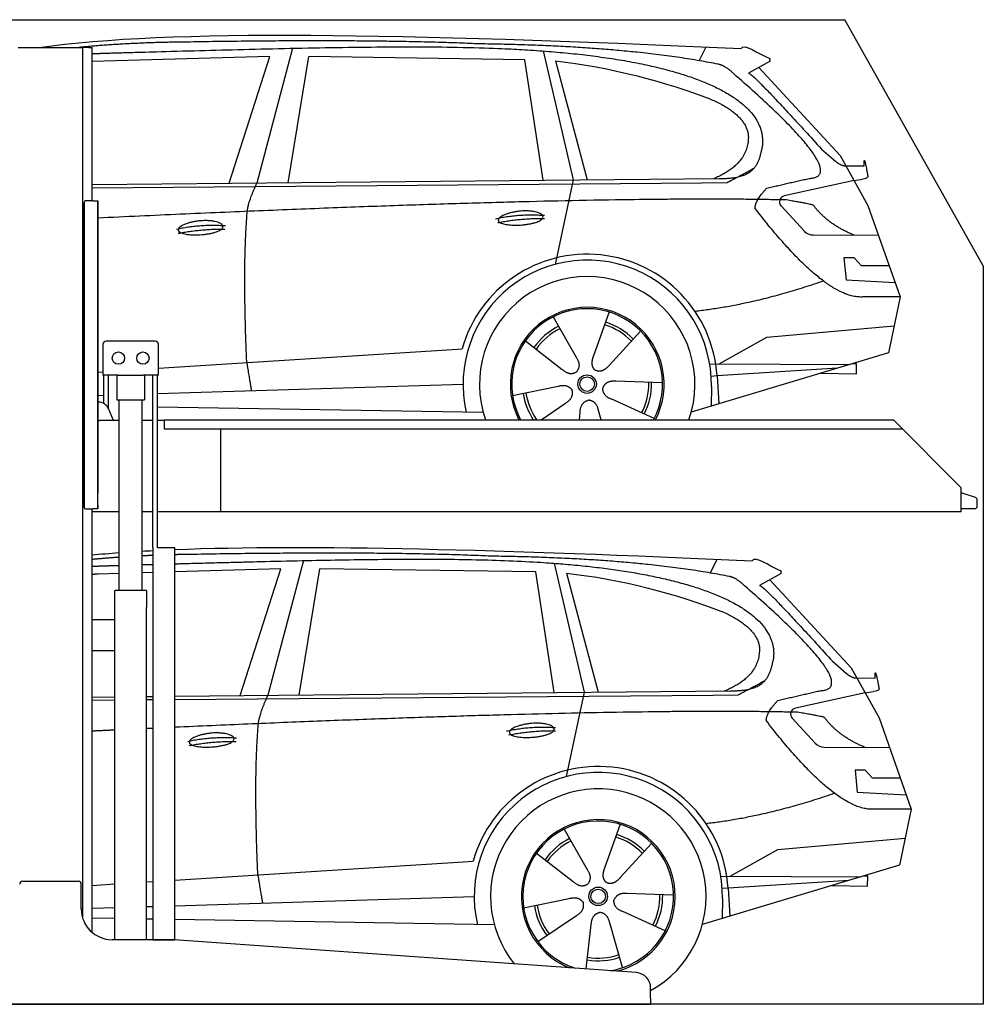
# Model space of a CAD drawing. Header units: millimetres. Extents: x 200 to 5400, y 200 to 3400.
# Tile 3 of 3: x 2269 to 5400, y 200 to 3400. Entities that reach past the tile are written whole.
import ezdxf

# ---------------------------------------------------------------- set-up
doc = ezdxf.new("R2010")
doc.units = ezdxf.units.MM
doc.layers.add('Car', color=10, linetype='Continuous')

msp = doc.modelspace()

# ---------------------------------------------------------------- linework, layer by layer
for p, q in [((5400, 2600), (4950, 3400)), ((2264.1, 3310), (2274.1, 3310)), ((2274.1, 3310), (2464.1, 3310)), ((2464.1, 3310), (2474.1, 3310)), ((2479.1, 3310), (2474.1, 3310)), ((2474.1, 478.8), (2474.1, 3310)), ((2494.1, 3310), (2479.1, 3310)), ((2494.1, 3310), (2504.1, 3310)), ((2504.1, 2811), (2504.1, 3310)), ((2478.1, 2806), (2478.1, 1816)), ((2478.1, 1815), (2478.1, 2805)), ((2507.1, 2811), (2483.1, 2811)), ((2507.1, 2811), (2523.1, 2811)), ((2523.1, 2811), (2523.1, 1861)), ((2523.1, 1822), (2523.1, 2810)), ((2539.6, 2345), (2539.6, 2245)), ((2709.6, 2355), (2549.6, 2355)), ((2719.6, 2245), (2719.6, 2345)), ((2588.8, 2245), (2539.6, 2245)), ((2542, 2152.7), (2542, 2245)), ((2557.1, 2136.4), (2557.1, 2245)), ((2584.6, 2245), (2584.6, 2165)), ((2588.8, 2245), (2670.4, 2245)), ((2719.6, 2245), (2670.4, 2245)), ((2674.6, 2245), (2674.6, 2165)), ((2702.1, 1683), (2702.1, 2245)), ((2717.2, 1683), (2717.2, 2245)), ((2525.2, 2157), (2523.1, 2157)), ((2584.6, 2165), (2674.6, 2165)), ((2592.1, 1545), (2592.1, 2165)), ((2667.1, 1545), (2667.1, 2165)), ((2574.3, 2097), (2557.2, 2136)), ((2523.1, 2097), (2528.1, 2097)), ((2592.1, 2097), (2528.1, 2097)), ((2702.1, 2097), (2667.1, 2097)), ((2738.1, 2097), (2717.2, 2097)), ((2738.1, 2100), (5108.6, 2100)), ((2738.1, 2100), (2738.1, 2070)), ((5108.6, 2100), (5328.6, 1878.1)), ((2738.1, 2070), (5138.3, 2070)), ((2923.1, 1800), (2923.1, 2070)), ((5328.6, 1800), (5328.6, 1878.1)), ((2483.1, 1810), (2507.1, 1810)), ((2504.1, 434), (2504.1, 1810)), ((2592.1, 1800), (2504.1, 1800)), ((2523.1, 1810), (2507.1, 1810)), ((2523.1, 1810), (2523.1, 1822)), ((2523.1, 1822), (2523.1, 1811)), ((2702.1, 1800), (2667.1, 1800)), ((5328.6, 1800), (2717.2, 1800)), ((2773.6, 1683), (2719.6, 1683)), ((2680.8, 1545), (2578.3, 1545)), ((2578.3, 410), (2578.3, 1545)), ((2680.8, 1545), (2680.8, 1490)), ((2680.8, 1350), (2680.8, 1490)), ((2578.3, 1450), (2504.1, 1450)), ((2578.3, 1342), (2578.3, 1458)), ((2504.1, 1350), (2578.3, 1350)), ((2680.8, 410), (2680.8, 1350)), ((2279.1, 600), (2459.1, 600)), ((2469.1, 510), (2469.1, 590)), ((2767.3, 410), (2569.1, 410)), ((4272.6, 303.3), (2770.8, 409.9)), ((4319.1, 220), (4319.1, 253.4)), ((1994.1, 200), (3024.1, 200)), ((3024.1, 200), (4054.1, 200)), ((4054.1, 200), (4319.1, 200)), ((4319.1, 220), (4319.1, 200))]:
    msp.add_line(p, q)
for points in [[(1500, 3400), (4950, 3400)], [(5400, 2600), (5400, 200), (200, 200), (200, 2900)], [(2702.1, 1683), (2702.1, 410), (2773.6, 410), (2773.6, 1683)], [(2773.6, 1683), (2717.2, 1683)]]:
    msp.add_lwpolyline(points)
msp.add_lwpolyline([(5328.6, 1811), (5372.6, 1811, 0.414214), (5380.6, 1819), (5380.6, 1839.2, 0.32492), (5375, 1846.8), (5328.6, 1861.9)], format="xyb")
for centre in [(2589.6, 2300), (2669.6, 2300)]:
    msp.add_circle(centre, 20)
for centre, radius, start, end in [((2483.1, 2806), 5, 90, 180), ((2549.6, 2345), 10, 90, 180), ((2709.6, 2345), 10, 0, 90), ((2525.2, 2122), 35, 23.6294, 90), ((2483.1, 1815), 5, 180, 270), ((2279.1, 590), 10, 90, 180), ((2459.1, 590), 10, 0, 90), ((2569.1, 510), 100, 180, 270), ((2767.3, 360), 50, 85.9407, 90), ((4269.1, 253.4), 50, 0, 85.9407)]:
    msp.add_arc(centre, radius, start, end)
at = {"layer": 'Car'}
for p, q in [((3155, 3307.1), (3039.7, 2869.1)), ((3969.8, 3298.4), (4066.9, 2879.1)), ((4477.1, 3266.7), (4499.4, 3311.4)), ((3081.9, 3280.7), (2504.1, 3263.8)), ((2949.7, 2868.3), (3081.9, 3280.7)), ((3141.4, 2870.1), (3208.4, 3279.9)), ((3910.1, 3270), (3208.4, 3279.9)), ((3969.7, 2878.1), (3910.1, 3270)), ((4009.7, 3265.8), (4112.8, 2879.5)), ((4707, 3265.1), (4637, 3225.9)), ((4670.2, 3244.5), (4934.6, 2958.6)), ((4874.2, 2979.6), (4919.8, 2939.8)), ((4934.6, 2958.6), (5025.2, 2796.4)), ((4948.3, 2925.4), (5012.6, 2924.5)), ((2504.1, 2863.9), (4541.3, 2883.7)), ((4979.9, 2877.5), (5007.6, 2881.5)), ((2504.1, 2853.9), (4485.8, 2869.7)), ((4066.9, 2879.1), (4008.5, 2604.8)), ((4485.8, 2869.7), (4568.7, 2871.1)), ((4979.9, 2877.5), (4753.5, 2827.6)), ((4743.1, 2794.5), (4818.1, 2713.3)), ((5025.2, 2796.4), (5129.5, 2498.8)), ((4847.4, 2700.4), (5059.1, 2699.6)), ((4979.9, 2625.5), (4947.2, 2625.5)), ((4947.2, 2625.5), (4954.1, 2554)), ((5003.7, 2599.7), (4979.9, 2625.5)), ((5094.1, 2599.7), (5003.7, 2599.7)), ((4954.1, 2554), (5113.2, 2545.5)), ((5129.5, 2498.8), (5012.6, 2499.2)), ((5129.5, 2498.8), (5091.7, 2316.8)), ((4002.4, 2434.6), (4077.1, 2302.8)), ((4184.6, 2450), (4133.1, 2307.6)), ((4696.7, 2368.1), (5110.1, 2405.3)), ((4286.7, 2388.2), (4184.5, 2276.5)), ((4541.4, 2281.3), (4696.7, 2368.1)), ((3912.1, 2356.5), (4031.7, 2263.6)), ((2719.6, 2267.3), (3673.8, 2328.2)), ((3673.8, 2328.2), (3706.3, 2330.2)), ((5091.7, 2316.8), (4451, 2124)), ((4511, 2281.4), (4968.4, 2279.7)), ((4988.2, 2281.4), (4974.7, 2281.6)), ((4987.6, 2248.7), (4988.2, 2281.4)), ((2523.1, 2254.7), (2539.6, 2255.8)), ((4534.9, 2242.1), (4515.6, 2240.9)), ((4926.5, 2267.1), (4534.9, 2242.1)), ((4534.9, 2242.1), (4540.7, 2151)), ((4871.9, 2250.7), (4987.6, 2248.7)), ((2717.2, 2184.7), (3710.1, 2215.6)), ((3870.5, 2178.5), (4018.8, 2208.8)), ((4357.6, 2219.7), (4206.3, 2224.7)), ((4516.4, 2208.4), (4515.3, 2143.4)), ((2523.1, 2178.7), (2542, 2179.3)), ((3963.2, 2100), (4042.1, 2153.5)), ((4330.4, 2103.5), (4192.6, 2166.2)), ((2717.2, 2141.9), (3775.1, 2124)), ((4087.5, 2100), (4090.2, 2124.4)), ((4158.6, 2100), (4150.1, 2129.5)), ((3191.1, 1642.2), (3075.8, 1204.2)), ((4005.8, 1633.5), (4102.9, 1214.2)), ((4513.1, 1601.8), (4535.5, 1646.5)), ((2592.1, 1600.4), (2524.3, 1598.4)), ((2702.1, 1603.6), (2667.1, 1602.6)), ((3117.9, 1615.8), (2773.6, 1605.7)), ((2985.7, 1203.3), (3117.9, 1615.8)), ((3177.4, 1205.2), (3244.5, 1615)), ((3946.2, 1605.1), (3244.5, 1615)), ((4005.7, 1213.2), (3946.2, 1605.1)), ((4045.8, 1600.9), (4148.9, 1214.6)), ((4743.1, 1600.2), (4673, 1561)), ((4706.2, 1579.6), (4970.6, 1293.7)), ((4910.3, 1314.7), (4955.9, 1274.9)), ((4970.6, 1293.7), (5061.2, 1131.5)), ((4984.3, 1260.5), (5048.7, 1259.6)), ((2773.6, 1201.3), (4577.3, 1218.8)), ((5015.9, 1212.6), (5043.6, 1216.6)), ((2504.1, 1198.7), (2578.3, 1199.4)), ((2504.1, 1188.7), (2578.3, 1189.3)), ((2680.8, 1200.4), (2702.1, 1200.6)), ((2680.8, 1190.1), (2702.1, 1190.3)), ((2773.6, 1190.9), (4521.9, 1204.8)), ((4102.9, 1214.2), (4044.5, 939.9)), ((4521.9, 1204.8), (4604.8, 1206.2)), ((5015.9, 1212.6), (4789.5, 1162.7)), ((4779.1, 1129.6), (4854.2, 1048.3)), ((5061.2, 1131.5), (5165.6, 833.9)), ((4883.4, 1035.5), (5095.2, 1034.7)), ((5015.9, 960.6), (4983.3, 960.6)), ((4983.3, 960.6), (4990.1, 889.1)), ((5039.7, 934.8), (5015.9, 960.6)), ((5130.2, 934.8), (5039.7, 934.8)), ((4990.1, 889.1), (5149.2, 880.6)), ((5165.6, 833.9), (5048.7, 834.3)), ((5165.6, 833.9), (5127.7, 651.9)), ((4038.5, 769.6), (4113.1, 637.9)), ((4220.6, 785), (4169.1, 642.6)), ((4732.7, 703.2), (5146.1, 740.4)), ((4322.7, 723.3), (4220.5, 611.6)), ((3948.2, 691.6), (4067.7, 598.7)), ((4577.4, 616.4), (4732.7, 703.2)), ((2773.6, 603.5), (3709.9, 663.2)), ((3709.9, 663.2), (3742.4, 665.3)), ((5127.7, 651.9), (4487, 459.1)), ((4547, 616.5), (5004.5, 614.8)), ((5024.3, 616.5), (5010.8, 616.7)), ((5023.7, 583.8), (5024.3, 616.5)), ((2504.1, 586.3), (2578.3, 591.1)), ((2680.8, 597.6), (2702.1, 599)), ((4570.9, 577.2), (4551.7, 576)), ((4962.6, 602.2), (4570.9, 577.2)), ((4570.9, 577.2), (4576.8, 486.1)), ((4907.9, 585.8), (5023.7, 583.8)), ((2773.6, 520.5), (3746.1, 550.7)), ((4393.7, 554.8), (4242.3, 559.8)), ((2504.1, 512.1), (2578.3, 514.4)), ((2680.8, 517.6), (2702.1, 518.2)), ((3906.5, 513.6), (4054.9, 543.9)), ((4552.5, 543.5), (4551.4, 478.5)), ((2504.1, 481.2), (2578.3, 479.9)), ((3952.8, 403.6), (4078.2, 488.6)), ((4366.5, 438.6), (4228.6, 501.3)), ((2680.8, 478.2), (2702.1, 477.9)), ((2773.6, 476.6), (3811.2, 459.1)), ((4109.9, 314.8), (4126.3, 459.5)), ((4228.2, 319.1), (4186.1, 464.5))]:
    msp.add_line(p, q, dxfattribs=at)
for centre, radius in [((4112.6, 2215.7), 30.1), ((4112.6, 2215.7), 23.6), ((4148.7, 550.8), 30.1), ((4148.7, 550.8), 23.6)]:
    msp.add_circle(centre, radius, dxfattribs=at)
for centre, radius, start, end in [((4757.8, 2808), 20, 102.4358, 222.7473), ((4847.5, 2740.4), 40, 222.7473, 269.7861), ((4113.1, 2215.2), 422.7, 3.6504, 164.2126), ((4113.1, 2215.2), 403.4, 359.0315, 193.1146), ((4113.1, 2215.2), 350, 340.7787, 199.2213), ((4113.1, 2215.2), 250, 332.5544, 207.4456), ((4112.6, 2215.7), 245, 331.8073, 208.1927), ((4112.6, 2215.7), 209.6, 116.262, 145.3995), ((4112.6, 2215.7), 200.6, 44.1152, 73.5463), ((4112.6, 2215.7), 209.6, 44.262, 73.3995), ((4112.6, 2215.7), 200.6, 116.1152, 145.5463), ((4112.6, 2215.7), 200.6, 332.1152, 1.5463), ((4112.6, 2215.7), 209.6, 332.262, 1.3995), ((4112.6, 2215.7), 209.6, 188.262, 213.513), ((4112.6, 2215.7), 200.6, 188.1152, 215.2302), ((4793.8, 1143.1), 20, 102.4358, 222.7473), ((4883.6, 1075.5), 40, 222.7473, 269.7861), ((4149.1, 550.3), 422.7, 3.6504, 164.2126), ((4149.1, 550.3), 403.4, 359.0315, 193.1146), ((4149.1, 550.3), 350, 299.0521, 218.7077), ((4149.1, 550.3), 250, 284.0203, 247.861), ((4148.7, 550.8), 245, 279.5244, 252.3569), ((4148.7, 550.8), 209.6, 116.262, 145.3995), ((4148.7, 550.8), 200.6, 44.1152, 73.5463), ((4148.7, 550.8), 209.6, 44.262, 73.3995), ((4148.7, 550.8), 200.6, 116.1152, 145.5463), ((4148.7, 550.8), 200.6, 332.1152, 1.5463), ((4148.7, 550.8), 209.6, 332.262, 1.3995), ((4148.7, 550.8), 209.6, 188.262, 217.3995), ((4148.7, 550.8), 200.6, 188.1152, 217.5463), ((4148.7, 550.8), 209.6, 260.262, 289.3995), ((4148.7, 550.8), 200.6, 260.1152, 289.5463)]:
    msp.add_arc(centre, radius, start, end, dxfattribs=at)
for points, degree in [([(2332.9, 3310), (2757.5, 3370.1), (3499.3, 3356.3), (4613, 3306.4)], 3), ([(3763.1, 3321.3), (3414.7, 3337.5), (2798.8, 3327.1)], 2), ([(2798.8, 3327.1), (2627, 3325.5), (2462, 3310)], 2), ([(4538.6, 3255.3), (4237.5, 3315.2), (3763.1, 3321.3)], 2), ([(4613, 3306.4), (4621.4, 3325.9), (4668.8, 3289.2), (4706.2, 3273.7)], 3), ([(4009.7, 3265.8), (4181.6, 3249.2), (4377.7, 3194.5), (4511, 3143.1)], 3), ([(4707, 3265.1), (4708.7, 3266.7), (4704.2, 3268.9), (4708.8, 3272.6), (4706.2, 3273.7)], 4), ([(4588.3, 3225), (4562.4, 3250.6), (4538.6, 3255.3)], 2), ([(4833.9, 2884.1), (4974.7, 2889), (4588.3, 3225)], 2), ([(4637, 3225.9), (4641.2, 3236.7), (4874.2, 2979.6)], 2), ([(4511, 3143.1), (4626.7, 3093.2), (4636.3, 3027.1)], 2), ([(4636.3, 3027.1), (4641.9, 2932.6), (4524.6, 2883.5)], 2), ([(4541.3, 2883.7), (4591.4, 2884.1), (4659, 2886.5), (4672.1, 2936.3), (4680.3, 2979.6)], 4), ([(4568.7, 2871.1), (4599, 2887.4), (4654.7, 2917.3)], 2), ([(4919.8, 2939.8), (4928.2, 2932.6), (4945.9, 2922.5), (4950.5, 2925), (4952.4, 2926.6)], 4), ([(5012.6, 2924.5), (5010.7, 2972.5), (5025.2, 2889.2)], 2), ([(4696.7, 2852.7), (4833.9, 2884.1)], 1), ([(5025.2, 2889.2), (5025.5, 2885.5), (5017.7, 2883), (5007.5, 2881.5)], 3), ([(3008.6, 2776.9), (3011.4, 2807.9), (3039.7, 2869.1)], 2), ([(4659, 2786.2), (4656.8, 2810.4), (4696.7, 2852.7)], 2), ([(4760.6, 2814), (4092.9, 2829.5), (2523.1, 2755.2)], 2), ([(5012.6, 2499.2), (4889.7, 2486.4), (4659, 2786.2)], 2), ([(4848.4, 2796.4), (4847.1, 2799.4), (4760.6, 2814)], 2), ([(4979.9, 2699.9), (4894.2, 2735), (4848.4, 2796.4)], 2), ([(3006.9, 2285.6), (2993.2, 2598.9), (3008.6, 2776.9)], 2), ([(3815.2, 2753.2), (3890.6, 2770.1), (3974.1, 2764.3)], 2), ([(3822.3, 2740.4), (3896.4, 2755), (3974.3, 2754.2)], 2), ([(2779, 2719.5), (2854.4, 2736.4), (2937.9, 2730.7)], 2), ([(2784.1, 2705.7), (2858.1, 2720.3), (2936, 2719.5)], 2), ([(4880.7, 2550.6), (4656, 2473.1), (4463.3, 2451.9)], 2), ([(4133.1, 2307.6), (4128.6, 2295), (4124.6, 2281), (4129, 2267.2), (4139.8, 2260.6)], 4), ([(3006.9, 2285.6), (3017, 2220.7), (3022, 2194.2)], 2), ([(4077.1, 2302.8), (4095.1, 2276.4), (4078.3, 2255.4)], 2), ([(4184.5, 2276.5), (4175.4, 2266.6), (4164.9, 2256.6), (4150.6, 2254.1), (4139.8, 2260.6)], 4), ([(4031.7, 2263.6), (4055.1, 2241.9), (4078.3, 2255.4)], 2), ([(4018.8, 2208.8), (4049.5, 2217.8), (4064.3, 2195.4)], 2), ([(4206.3, 2224.7), (4174.5, 2228.4), (4163.7, 2203.8)], 2), ([(4042.1, 2153.5), (4070, 2169.1), (4064.3, 2195.4)], 2), ([(4192.6, 2166.2), (4162.5, 2177), (4163.7, 2203.8)], 2), ([(4090.2, 2124.4), (4091.2, 2156.4), (4117.1, 2163.5)], 2), ([(4150.1, 2129.5), (4143.8, 2160.8), (4117.1, 2163.5)], 2), ([(2504.1, 1660.8), (2532.3, 1663.4), (2561.6, 1665.8), (2592.1, 1668)], 3), ([(2667.1, 1672.9), (2678.6, 1673.5), (2690.3, 1674.1), (2702.1, 1674.7)], 3), ([(2773.6, 1678), (3212.1, 1695.3), (3830, 1678.2), (4649, 1641.5)], 3), ([(3799.1, 1656.4), (3450.7, 1672.6), (2834.9, 1662.2)], 2), ([(2592.1, 1652.8), (2547.8, 1649.7), (2504.1, 1645.7)], 2), ([(2702.1, 1658.8), (2684.5, 1658.1), (2667.1, 1657.2)], 2), ([(2834.9, 1662.2), (2804.1, 1661.9), (2773.6, 1661.2)], 2), ([(4574.7, 1590.4), (4273.5, 1650.3), (3799.1, 1656.4)], 2), ([(4649, 1641.5), (4657.4, 1661), (4704.8, 1624.3), (4742.3, 1608.8)], 3), ([(2504.1, 1623.8), (2519.6, 1624.3), (2539.2, 1625), (2563.4, 1625.7), (2592.1, 1626.6)], 4), ([(2667.1, 1628.8), (2675.5, 1629), (2684.1, 1629.2), (2693, 1629.5), (2702.1, 1629.8)], 4), ([(4045.8, 1600.9), (4217.6, 1584.3), (4413.7, 1529.6), (4547, 1478.2)], 3), ([(4743.1, 1600.2), (4744.7, 1601.8), (4740.2, 1604), (4744.8, 1607.7), (4742.3, 1608.8)], 4), ([(2524.3, 1598.4), (2514.1, 1597.6), (2504.1, 1596.5)], 2), ([(4624.4, 1560), (4598.4, 1585.7), (4574.7, 1590.4)], 2), ([(4870, 1219.2), (5010.7, 1224.1), (4624.4, 1560)], 2), ([(4673, 1561), (4677.2, 1571.8), (4910.3, 1314.7)], 2), ([(4547, 1478.2), (4662.7, 1428.3), (4672.4, 1362.2)], 2), ([(4672.4, 1362.2), (4678, 1267.7), (4560.7, 1218.6)], 2), ([(4577.3, 1218.8), (4627.4, 1219.2), (4695.1, 1221.6), (4708.1, 1271.4), (4716.4, 1314.7)], 4), ([(4604.8, 1206.2), (4635.1, 1222.5), (4690.7, 1252.4)], 2), ([(4955.9, 1274.9), (4964.2, 1267.7), (4982, 1257.6), (4986.6, 1260.1), (4988.5, 1261.7)], 4), ([(5048.7, 1259.6), (5046.8, 1307.6), (5061.3, 1224.3)], 2), ([(4732.8, 1187.8), (4870, 1219.2)], 1), ([(5061.3, 1224.3), (5061.5, 1220.6), (5053.8, 1218.1), (5043.6, 1216.6)], 3), ([(3044.6, 1112), (3047.5, 1143), (3075.8, 1204.2)], 2), ([(4695.1, 1121.3), (4692.8, 1145.5), (4732.8, 1187.8)], 2), ([(4796.6, 1149.1), (4175.5, 1163.5), (2773.6, 1100.2)], 2), ([(5048.7, 834.3), (4925.7, 821.5), (4695.1, 1121.3)], 2), ([(4884.5, 1131.5), (4883.2, 1134.5), (4796.6, 1149.1)], 2), ([(5015.9, 1035), (4930.3, 1070.1), (4884.5, 1131.5)], 2), ([(2578.3, 1091.2), (2541.4, 1089.5), (2504.1, 1087.7)], 2), ([(2702.1, 1096.9), (2691.5, 1096.5), (2680.8, 1096)], 2), ([(3042.9, 620.7), (3029.3, 933.9), (3044.6, 1112)], 2), ([(3851.2, 1088.3), (3926.6, 1105.2), (4010.2, 1099.4)], 2), ([(3858.4, 1075.5), (3932.4, 1090.1), (4010.3, 1089.3)], 2), ([(2815, 1054.6), (2890.5, 1071.5), (2974, 1065.7)], 2), ([(2820.1, 1040.8), (2894.1, 1055.4), (2972, 1054.6)], 2), ([(4916.8, 885.7), (4692.1, 808.2), (4499.3, 787)], 2), ([(4169.1, 642.6), (4164.6, 630.1), (4160.7, 616.1), (4165, 602.3), (4175.8, 595.7)], 4), ([(3042.9, 620.7), (3053.1, 555.8), (3058.1, 529.3)], 2), ([(4113.1, 637.9), (4131.2, 611.5), (4114.4, 590.5)], 2), ([(4220.5, 611.6), (4211.5, 601.7), (4200.9, 591.7), (4186.6, 589.2), (4175.8, 595.7)], 4), ([(4067.7, 598.7), (4091.2, 577), (4114.4, 590.5)], 2), ([(4054.9, 543.9), (4085.6, 552.9), (4100.3, 530.5)], 2), ([(4242.3, 559.8), (4210.6, 563.5), (4199.8, 538.9)], 2), ([(4078.2, 488.6), (4106.1, 504.2), (4100.3, 530.5)], 2), ([(4228.6, 501.3), (4198.5, 512.1), (4199.8, 538.9)], 2), ([(4126.3, 459.5), (4127.2, 491.4), (4153.1, 498.6)], 2), ([(4186.1, 464.5), (4179.8, 495.9), (4153.1, 498.6)], 2)]:
    msp.add_open_spline(points, degree=degree, dxfattribs=at)
for points, degree, knots in [([(2504.1, 3289.9), (2547.5, 3291.2), (2742.7, 3297), (3667.9, 3322.6), (4245.5, 3321.8), (4715.9, 3166.3), (4680.3, 2979.6)], 4, [0.145331, 0.145331, 0.145331, 0.145331, 0.145331, 0.258851, 0.508851, 1, 1, 1, 1, 1]), ([(3824.1, 2747.9), (3823.2, 2756.2), (3844.2, 2772.5), (3926.9, 2792.7), (4019.8, 2759.6), (3933.5, 2727.9), (3848.8, 2728.6), (3824.9, 2739.7), (3824.1, 2747.9)], 5, [0, 0, 0, 0, 0, 0, 0.300106, 0.500106, 0.700106, 1, 1, 1, 1, 1, 1]), ([(2784.1, 2716.4), (2783.2, 2724.6), (2804.2, 2741), (2886.9, 2761.1), (2979.8, 2728), (2893.5, 2696.4), (2808.8, 2697), (2784.9, 2708.2), (2784.1, 2716.4)], 5, [0, 0, 0, 0, 0, 0, 0.300106, 0.500106, 0.700106, 1, 1, 1, 1, 1, 1]), ([(2773.6, 1631.8), (2784.1, 1632), (2990.4, 1637.7), (3771.5, 1657.6), (4281.5, 1656.9), (4751.9, 1501.3), (4716.4, 1314.7)], 4, [0.2452661, 0.2452661, 0.2452661, 0.2452661, 0.2452661, 0.258851, 0.508851, 1, 1, 1, 1, 1]), ([(3860.1, 1083), (3859.2, 1091.3), (3880.2, 1107.6), (3962.9, 1127.7), (4055.9, 1094.7), (3969.6, 1063), (3884.8, 1063.7), (3861, 1074.8), (3860.1, 1083)], 5, [0, 0, 0, 0, 0, 0, 0.300106, 0.500106, 0.700106, 1, 1, 1, 1, 1, 1]), ([(2820.1, 1051.5), (2819.3, 1059.7), (2840.3, 1076.1), (2922.9, 1096.2), (3015.9, 1063.1), (2929.6, 1031.5), (2844.8, 1032.1), (2821, 1043.2), (2820.1, 1051.5)], 5, [0, 0, 0, 0, 0, 0, 0.300106, 0.500106, 0.700106, 1, 1, 1, 1, 1, 1])]:
    msp.add_open_spline(points, degree=degree, knots=knots, dxfattribs=at)

doc.saveas('drawing.dxf')
